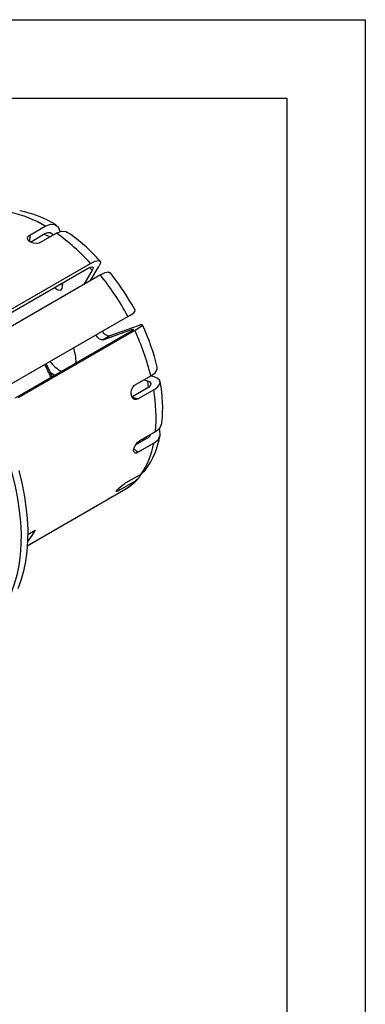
# Model space of a CAD drawing. Header units: inches. Extents: x 0 to 55, y 0 to 42.5.
# Tile 16 of 16: x 49.5 to 55, y 26.8 to 42.5. Entities that reach past the tile are written whole.
import ezdxf

# ---------------------------------------------------------------- set-up
doc = ezdxf.new("R2010")
doc.units = ezdxf.units.IN
doc.header["$LTSCALE"] = 5
doc.header["$MEASUREMENT"] = 0
doc.layers.add('TEXT', color=140, linetype='Continuous', lineweight=25)

msp = doc.modelspace()

# ---------------------------------------------------------------- linework, layer by layer
at = {"color": 7, "linetype": 'Continuous'}
for p, q in [((0.000486, 42.500526), (55.000486, 42.500526)), ((55.000486, 42.500526), (55.000486, 0.000526))]:
    msp.add_line(p, q, dxfattribs=at)
for p, q in [((49.662561, 39.070291), (49.910049, 39.213162)), ((49.662561, 39.070291), (49.65786, 38.969414)), ((49.673334, 38.960451), (49.90449, 39.093895)), ((50.086583, 39.100568), (49.839096, 38.957696)), ((49.892525, 39.086988), (49.985372, 39.04214)), ((48.772549, 37.54833), (50.628705, 38.619865)), ((50.629261, 38.345655), (50.763672, 38.572682)), ((48.735403, 37.473279), (50.580488, 38.538424)), ((50.786214, 38.436262), (48.930059, 37.364726)), ((50.657606, 38.511452), (50.523195, 38.284424)), ((50.613758, 38.55453), (50.657606, 38.511452)), ((50.184637, 38.251673), (50.187426, 38.311514)), ((51.342927, 37.864205), (51.284118, 37.969824)), ((49.366229, 36.705064), (51.222384, 37.7766)), ((51.388506, 37.627685), (50.937147, 37.466179)), ((51.251094, 37.5242), (49.430328, 36.473094)), ((51.333633, 37.553734), (49.477478, 36.482199)), ((50.831081, 37.404948), (51.28244, 37.566454)), ((51.28244, 37.566454), (51.289813, 37.548214)), ((50.937147, 37.466179), (50.831081, 37.404948)), ((51.340946, 36.686303), (51.588433, 36.829175)), ((51.479799, 36.766462), (51.536205, 36.751352)), ((51.536205, 36.751352), (51.547464, 36.643825)), ((51.642271, 36.812583), (51.585865, 36.827692)), ((51.531598, 36.633063), (51.284111, 36.490192)), ((51.634186, 36.605583), (51.386699, 36.462711)), ((51.292016, 36.488074), (51.386699, 36.462711)), ((51.416072, 35.798537), (51.66356, 35.941408)), ((51.531006, 35.835494), (51.34808, 35.729893)), ((51.635906, 35.755751), (51.388418, 35.612879)), ((51.318802, 35.6658), (51.388418, 35.612879)), ((51.338494, 35.151182), (51.091006, 35.00831)), ((51.187286, 35.123932), (51.434773, 35.266803)), ((49.623709, 34.124616), (51.155812, 35.009081)), ((51.072163, 35.03332), (51.091006, 35.00831)), ((49.630088, 34.302467), (49.747359, 34.370166))]:
    msp.add_line(p, q)
at = {"flags": 128}
for points in [[(49.910049, 39.213162), (49.991159, 39.244753), (50.061666, 39.241483), (50.113666, 39.203726), (50.141318, 39.135666), (50.142073, 39.12218)], [(49.839096, 38.957696), (49.804904, 38.944259), (49.764654, 38.939128), (49.72283, 38.942655), (49.684136, 38.954195), (49.652975, 38.972243), (49.632842, 38.994718), (49.625973, 39.019259), (49.633175, 39.043375), (49.653668, 39.064577), (49.662561, 39.070291)], [(49.90449, 39.093895), (49.950834, 39.111944), (49.991119, 39.110076), (50.020834, 39.088504), (50.029357, 39.067532)], [(50.086583, 39.100568), (50.167693, 39.132158), (50.2382, 39.128888), (50.263011, 39.110873)], [(50.628705, 38.619865), (50.704216, 38.656421), (50.75856, 38.667482), (50.785649, 38.651815), (50.782416, 38.611139), (50.763672, 38.572682)], [(50.580488, 38.538424), (50.623632, 38.55931), (50.654682, 38.56563), (50.670163, 38.55668), (50.66832, 38.533437), (50.657606, 38.511452)], [(50.786214, 38.436262), (50.861725, 38.472817), (50.916069, 38.483878), (50.937467, 38.471503)], [(50.164872, 38.298494), (50.182553, 38.281228), (50.185887, 38.278492)], [(50.058806, 38.237263), (50.076487, 38.219997), (50.107141, 38.200445), (50.136497, 38.193863), (50.161013, 38.201043), (50.177731, 38.22112), (50.184637, 38.251673)], [(51.333633, 37.553734), (51.404639, 37.597103), (51.445979, 37.627831), (51.453025, 37.642477), (51.424945, 37.639382), (51.388506, 37.627685)], [(50.831081, 37.404948), (50.804232, 37.403262), (50.773913, 37.415219), (50.74378, 37.439378), (50.717468, 37.472825), (50.712, 37.481962)], [(51.28244, 37.566454), (51.31093, 37.574894), (51.320215, 37.573151), (51.309238, 37.561421), (51.279287, 37.541057), (51.251094, 37.5242)], [(49.986803, 36.888546), (50.039831, 36.851998), (50.063547, 36.838644)], [(51.588433, 36.829175), (51.656807, 36.880027), (51.690551, 36.932357), (51.687411, 36.964646)], [(51.386699, 36.462711), (51.356409, 36.452064), (51.327351, 36.455094), (51.302578, 36.471525), (51.284665, 36.499591), (51.275495, 36.536134), (51.276054, 36.577019), (51.286393, 36.617658), (51.305593, 36.653443), (51.331705, 36.68024), (51.340946, 36.686303)], [(51.536205, 36.751352), (51.573556, 36.734594), (51.590704, 36.710492), (51.585696, 36.681788), (51.559147, 36.65175), (51.531598, 36.633063)], [(51.634186, 36.605583), (51.702561, 36.656435), (51.736304, 36.708765), (51.731641, 36.756706), (51.689046, 36.794888), (51.642271, 36.812583)], [(48.930081, 36.398657), (49.010447, 36.242742), (49.102076, 36.048792), (49.18552, 35.852949), (49.260421, 35.656052), (49.326459, 35.458943), (49.383352, 35.262467), (49.430854, 35.067465), (49.468764, 34.874772), (49.496918, 34.685213), (49.515197, 34.499601), (49.523521, 34.318729), (49.521855, 34.143372), (49.510207, 33.974282), (49.488626, 33.812181), (49.457204, 33.657766), (49.416077, 33.511695), (49.36542, 33.374596), (49.30545, 33.247056)], [(51.66356, 35.941408), (51.73163, 35.99912), (51.764498, 36.071252), (51.76354, 36.083754)], [(51.635906, 35.755751), (51.703977, 35.813463), (51.736844, 35.885595), (51.730832, 35.964056), (51.717426, 35.987077)], [(51.388418, 35.612879), (51.360199, 35.601045), (51.337118, 35.600688), (51.321559, 35.612008), (51.315059, 35.633929), (51.318193, 35.664077), (51.330559, 35.699049), (51.350897, 35.734853), (51.37717, 35.767314), (51.406624, 35.792569), (51.416072, 35.798537)], [(51.474175, 35.832079), (51.466638, 35.80736), (51.459613, 35.794279)], [(49.489418, 35.323697), (49.53692, 35.128695), (49.57483, 34.936003), (49.602984, 34.746444), (49.621263, 34.560831), (49.629587, 34.379959), (49.627921, 34.204603), (49.616273, 34.035512), (49.594692, 33.873412), (49.56327, 33.718996), (49.522143, 33.572926), (49.471486, 33.435827)], [(51.338494, 35.151182), (51.408642, 35.213944), (51.435919, 35.2748)], [(51.434773, 35.266803), (51.504921, 35.329565), (51.506419, 35.332905)], [(51.091006, 35.00831), (51.064683, 34.994417), (51.047085, 34.988146), (51.040016, 34.990427), (51.044097, 35.001284), (51.058721, 35.019666), (51.082192, 35.043507), (51.111995, 35.070007), (51.144996, 35.095956), (51.17764, 35.118153), (51.187286, 35.123932)], [(49.747359, 34.370166), (49.687049, 34.269137), (49.627299, 34.189511)]]:
    msp.add_lwpolyline(points, dxfattribs=at)
for centre, radius, start, end in [((48.970492, 37.642952), 1.829844, 59.1052266, 77.8470931), ((49.160522, 37.732933), 1.759285, 58.4518801, 78.7656692), ((48.195572, 36.421896), 3.278903, 42.0930606, 54.7797749), ((48.608498, 36.722034), 2.909933, 41.7048664, 55.2925845), ((47.464882, 35.76616), 4.261536, 28.148871, 38.7966678), ((47.883375, 36.014132), 3.922982, 29.9022429, 38.8208974), ((51.133111, 38.022992), 0.262066, 289.9164737, 322.3528275), ((48.3996, 36.187312), 3.382609, 13.299843, 25.4490529), ((50.931817, 37.588507), 0.122445, 201.7207608, 272.4948218), ((47.795588, 35.902456), 3.904418, 13.7302643, 25.0194292), ((49.761582, 37.042254), 0.638997, 359.185523, 21.5052557), ((47.043929, 35.518142), 3.223717, 23.4770557, 27.6306179), ((47.540288, 35.758521), 2.697465, 23.0540325, 28.0185043), ((50.468559, 37.442763), 0.619755, 218.138215, 241.1602532), ((49.529738, 36.314388), 2.247859, 354.1084639, 10.853892), ((49.137813, 36.162443), 2.5354, 354.9986349, 10.0659136), ((50.373167, 35.989346), 1.284164, 325.7603046, 349.5192872), ((50.437425, 36.10224), 1.316132, 324.2535632, 350.3801675), ((51.496454, 35.920341), 0.091613, 292.1573893, 344.5348733), ((50.739667, 35.789537), 0.882966, 298.0375614, 317.1827688), ((50.729356, 35.745799), 0.851245, 300.0648009, 315.6911012)]:
    msp.add_arc(centre, radius, start, end)
at = {"layer": 'TEXT'}
for p, q in [((1.25, 41.25), (53.75, 41.25)), ((53.75, 41.25), (53.75, 1.25))]:
    msp.add_line(p, q, dxfattribs=at)

doc.saveas('drawing.dxf')
